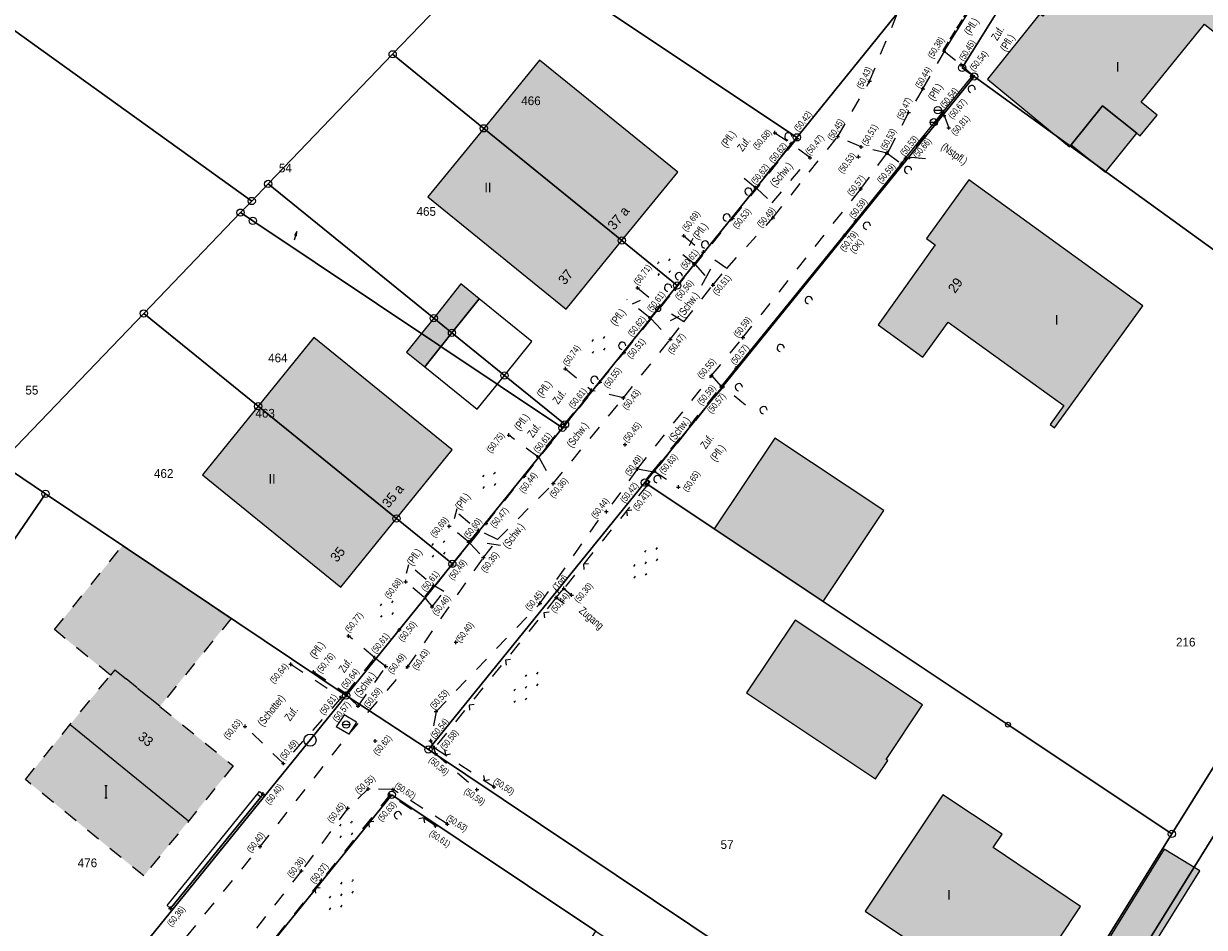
# Model space of a CAD drawing. Extents: x 2408905 to 2410405, y 5786105 to 5787663.
# Tile 33 of 43: x 2410008 to 2410089, y 5786926 to 5786988. Entities that reach past the tile are written whole.
import ezdxf

# ---------------------------------------------------------------- set-up
doc = ezdxf.new("R2010")
doc.units = 0
doc.linetypes.add('DASHED_61', pattern=[0.9, 0.7, -0.2])
doc.linetypes.add('DASHED_70', pattern=[2, 1, -1])
for name, color, linetype in [('K100-FLST_GRENZEN', 40, 'Continuous'), ('K105-FLST_NUMMERN', 40, 'Continuous'), ('K125-GEB_LINIEN', 40, 'Continuous'), ('K125-GEB_LINIEN-FLAECHE', 2, 'Continuous'), ('K130-GEB_TEXTE', 40, 'Continuous'), ('K140-EINGER_GEBFL', 40, 'Continuous'), ('K140-EINGER_GEBFL-FLAECHE', 7, 'Continuous'), ('K141-EINGER_GEBTEXT', 40, 'Continuous'), ('K142-EINGER_GEBSYMB', 40, 'Continuous'), ('K145-VERM_PKTE', 7, 'Continuous'), ('STRKAT-TEXTE', 7, 'Continuous'), ('TOP-HOEHENI', 7, 'Continuous'), ('TOP-LINIEN', 7, 'Continuous'), ('TOP-SYMB-STRASSE', 32, 'Continuous'), ('TOP-SYMBOLE', 7, 'Continuous'), ('TOP-TEXTE', 7, 'Continuous')]:
    doc.layers.add(name, color=color, linetype=linetype)
doc.styles.add('SIMPLEX', font='CONTINUOUS')

# ---------------------------------------------------------------- blocks, each defined once
blk = doc.blocks.new('233')
at = {"layer": 'K105-FLST_NUMMERN', "color": 7}
for points in [[(2, 0.5, 0), (0, 0, 0), (2, -0.5, 0)], [(0, 0, 0), (4, 0, 0)]]:
    blk.add_polyline3d(points, dxfattribs=at)
blk = doc.blocks.new('150')
at = {"layer": 'K142-EINGER_GEBSYMB', "color": 7}
for points in [[(0.25, 1.25, 0), (-0.25, 1.25, 0)], [(0, 1.25, 0), (0, -1.25, 0)], [(0.25, -1.25, 0), (-0.25, -1.25, 0)]]:
    blk.add_polyline3d(points, dxfattribs=at)
blk = doc.blocks.new('122')
at = {"color": 11, "linetype": 'Continuous'}
blk.add_circle((0, 0), 1.25, dxfattribs=at)
blk = doc.blocks.new('128')
at = {"color": 11, "linetype": 'Continuous'}
blk.add_circle((0, 0), 0.5, dxfattribs=at)
blk = doc.blocks.new('GRENZSTEIN')
at = {"color": 7, "linetype": 'Continuous'}
blk.add_circle((0, 0), 0.75, dxfattribs=at)
blk = doc.blocks.new('1733')
at = {"color": 123, "linetype": 'Continuous'}
blk.add_circle((0, 0), 0.5, dxfattribs=at)
at = {"layer": 'TOP-SYMB-STRASSE', "color": 123}
blk.add_polyline3d([(-0.5, 0, 0), (0.5, 0, 0)], dxfattribs=at)
blk = doc.blocks.new('168')
at = {"color": 74, "linetype": 'Continuous'}
blk.add_arc((0, 0.001), 1, 318.61027, 221.38965, dxfattribs=at)
blk = doc.blocks.new('179')
at = {"layer": 'TOP-SYMBOLE', "color": 111}
for points in [[(-4, -0.25, 0), (-4, 0.25, 0)], [(-3.5, -0.25, 0), (-3.5, 0.25, 0)], [(-0.25, 2.75, 0), (-0.25, 3.25, 0)], [(0.25, 2.75, 0), (0.25, 3.25, 0)], [(3.5, -0.25, 0), (3.5, 0.25, 0)], [(4, -0.25, 0), (4, 0.25, 0)], [(-0.25, -3.25, 0), (-0.25, -2.75, 0)], [(0.25, -3.25, 0), (0.25, -2.75, 0)]]:
    blk.add_polyline3d(points, dxfattribs=at)
blk = doc.blocks.new('1783')
at = {"layer": 'TOP-SYMBOLE', "color": 93}
blk.add_polyline3d([(-1, 1, 0), (0, 0, 0), (1, 1, 0)], dxfattribs=at)
blk = doc.blocks.new('178')
at = {"layer": 'TOP-SYMBOLE', "color": 111}
for points in [[(-7.75, -0.25, 0), (-7.75, 0.25, 0)], [(-7.25, -0.25, 0), (-7.25, 0.25, 0)], [(-4, 2.75, 0), (-4, 3.25, 0)], [(-3.5, 2.75, 0), (-3.5, 3.25, 0)], [(-0.25, -0.25, 0), (-0.25, 0.25, 0)], [(0.25, -0.25, 0), (0.25, 0.25, 0)], [(3.5, 2.75, 0), (3.5, 3.25, 0)], [(4, 2.75, 0), (4, 3.25, 0)], [(7.25, -0.25, 0), (7.25, 0.25, 0)], [(7.75, -0.25, 0), (7.75, 0.25, 0)], [(-4, -3.25, 0), (-4, -2.75, 0)], [(-3.5, -3.25, 0), (-3.5, -2.75, 0)], [(3.5, -3.25, 0), (3.5, -2.75, 0)], [(4, -3.25, 0), (4, -2.75, 0)]]:
    blk.add_polyline3d(points, dxfattribs=at)
blk = doc.blocks.new('247')
at = {"layer": 'TOP-HOEHENI', "color": 30}
for points in [[(-0.375, 0, 0), (0.375, 0, 0)], [(0, -0.375, 0), (0, 0.375, 0)]]:
    blk.add_polyline3d(points, dxfattribs=at)

msp = doc.modelspace()

# ---------------------------------------------------------------- hatches: boundary and pattern name
at = {"layer": 'K125-GEB_LINIEN-FLAECHE'}
for color, points in [(32, [(2410079.585, 5786980.115), (2410081.743, 5786982.802), (2410084.098, 5786980.912), (2410084.327, 5786980.729), (2410085.496, 5786982.162), (2410084.401, 5786983.05), (2410088.748, 5786988.401), (2410092.185, 5786985.64), (2410097.33, 5786992.061), (2410099.628, 5786990.276), (2410103.631, 5786995.448), (2410102.562, 5786996.274), (2410105.077, 5786999.497), (2410099.428, 5787003.598), (2410093.354, 5786995.685), (2410086.859, 5787000.893), (2410081.432, 5786994.114), (2410081.666, 5786993.927), (2410077.644, 5786988.952), (2410077.433, 5786989.121), (2410073.843, 5786984.636), (2410079.476, 5786979.985)]), (32, [(2410039.218, 5786981.245), (2410048.71, 5786973.531), (2410052.546, 5786978.236), (2410043.052, 5786985.94)]), (33, [(2410079.585, 5786980.115), (2410081.944, 5786978.229), (2410084.098, 5786980.912), (2410081.743, 5786982.802)]), (32, [(2410039.218, 5786981.245), (2410035.383, 5786976.549), (2410044.873, 5786968.825), (2410048.71, 5786973.531)]), (32, [(2410069.387, 5786965.526), (2410071.143, 5786967.934), (2410079.079, 5786962.185), (2410078.147, 5786960.885), (2410078.447, 5786960.668), (2410084.506, 5786969.054), (2410072.565, 5786977.712), (2410069.644, 5786973.672), (2410070.246, 5786973.242), (2410066.317, 5786967.751)]), (33, [(2410035.784, 5786968.202), (2410037.036, 5786967.185), (2410038.906, 5786969.528), (2410037.652, 5786970.55)]), (33, [(2410037.036, 5786967.185), (2410035.784, 5786968.202), (2410033.915, 5786965.853), (2410035.167, 5786964.844)]), (32, [(2410023.721, 5786962.142), (2410033.22, 5786954.428), (2410037.045, 5786959.144), (2410027.553, 5786966.865)]), (32, [(2410023.721, 5786962.142), (2410019.89, 5786957.421), (2410029.395, 5786949.712), (2410033.22, 5786954.428)]), (33, [(2410055.059, 5786953.716), (2410062.542, 5786948.727), (2410066.718, 5786954.974), (2410059.229, 5786959.946)]), (33, [(2410057.268, 5786942.444), (2410066.151, 5786936.537), (2410066.982, 5786937.787), (2410066.874, 5786937.859), (2410069.37, 5786941.616), (2410060.611, 5786947.434)]), (32, [(2410065.437, 5786927.432), (2410075.537, 5786920.693), (2410080.237, 5786927.762), (2410074.224, 5786931.805), (2410074.844, 5786932.738), (2410070.773, 5786935.441)]), (33, [(2410084.724, 5786924.245), (2410088.424, 5786930.216), (2410085.973, 5786931.71), (2410082.293, 5786925.752)])]:
    msp.add_hatch(color=color, dxfattribs=at).paths.add_polyline_path(points)
at = {"layer": 'K140-EINGER_GEBFL-FLAECHE'}
msp.add_hatch(color=111, dxfattribs=at).paths.add_polyline_path([(2410009.713, 5786946.79), (2410014.402, 5786952.568), (2410021.865, 5786947.563), (2410016.963, 5786941.521), (2410013.867, 5786944.039), (2410013.56, 5786943.661)])
at = {"layer": 'K140-EINGER_GEBFL-FLAECHE', "linetype": 'DASHED_70'}
msp.add_hatch(color=30, dxfattribs=at).paths.add_polyline_path([(2410013.867, 5786944.039), (2410022.005, 5786937.419), (2410015.859, 5786929.863), (2410007.721, 5786936.483)])

# ---------------------------------------------------------------- linework, layer by layer
at = {"layer": 'K100-FLST_GRENZEN', "color": 7}
for points in [[(2410040.494, 5786994.175, 0), (2410041.365, 5786993.592, 0), (2410060.741, 5786980.627, 0), (2410067.991, 5786989.6, 0), (2410066.89, 5786990.493, 0), (2410075.742, 5787004.896, 0), (2410077.177, 5787008.386, 0), (2410077.589, 5787012.05, 0), (2410076.876, 5787014.789, 0), (2410068.82, 5787023.526, 0), (2410040.886, 5786994.581, 0), (2410040.494, 5786994.175, 0)], [(2409993.273, 5786997.821, 0), (2410023.273, 5786976.251, 0), (2410024.4, 5786977.423, 0), (2410032.96, 5786986.333, 0), (2410040.494, 5786994.175, 0), (2410040.886, 5786994.581, 0), (2410021.521, 5787018.415, 0), (2409993.273, 5786997.821, 0)], [(2410072.913, 5786984.811, 0), (2410097.053, 5786967.359, 0), (2410116.387, 5786991.389, 0), (2410099.428, 5787003.598, 0), (2410090.037, 5787010.36, 0), (2410085.794, 5787005.116, 0), (2410079.656, 5786997.53, 0), (2410072.093, 5786985.404, 0), (2410072.913, 5786984.811, 0)], [(2409971.067, 5786981.631, 0), (2410005.96, 5786958.23, 0), (2410015.853, 5786968.527, 0), (2410022.505, 5786975.451, 0), (2410023.273, 5786976.251, 0), (2409993.273, 5786997.821, 0), (2409971.067, 5786981.631, 0)], [(2410032.96, 5786986.333, 0), (2410039.218, 5786981.245, 0), (2410048.71, 5786973.531, 0), (2410052.512, 5786970.438, 0), (2410060.741, 5786980.627, 0), (2410041.365, 5786993.592, 0), (2410040.494, 5786994.175, 0), (2410032.96, 5786986.333, 0)], [(2410024.4, 5786977.423, 0), (2410035.784, 5786968.202, 0), (2410037.036, 5786967.185, 0), (2410040.647, 5786964.261, 0), (2410044.804, 5786960.892, 0), (2410052.512, 5786970.438, 0), (2410048.71, 5786973.531, 0), (2410039.218, 5786981.245, 0), (2410032.96, 5786986.333, 0), (2410024.4, 5786977.423, 0)], [(2410050.287, 5786956.897, 0), (2410055.059, 5786953.716, 0), (2410062.542, 5786948.727, 0), (2410075.248, 5786940.257, 0), (2410086.51, 5786932.749, 0), (2410092.271, 5786942.008, 0), (2410104.635, 5786961.878, 0), (2410097.053, 5786967.359, 0), (2410072.913, 5786984.811, 0), (2410050.287, 5786956.897, 0)], [(2409930.075, 5786951.425, 0), (2409908.509, 5786935.534, 0), (2409932.567, 5786916.021, 0), (2409941.128, 5786909.078, 0), (2409978.187, 5786878.986, 0), (2409978.366, 5786878.841, 0), (2410003.508, 5786909.867, 0), (2410007.251, 5786914.486, 0), (2410007.249, 5786914.488, 0), (2409989.783, 5786927.909, 0), (2409990.681, 5786929.221, 0), (2410009.1, 5786956.124, 0), (2410005.96, 5786958.23, 0), (2409971.067, 5786981.631, 0), (2409930.953, 5786952.072, 0), (2409930.075, 5786951.425, 0)], [(2410024.4, 5786977.423, 0), (2410023.273, 5786976.251, 0), (2410022.505, 5786975.451, 0), (2410023.354, 5786974.884, 0), (2410044.622, 5786960.668, 0), (2410044.804, 5786960.892, 0), (2410040.647, 5786964.261, 0), (2410037.036, 5786967.185, 0), (2410035.784, 5786968.202, 0), (2410024.4, 5786977.423, 0)], [(2410015.853, 5786968.527, 0), (2410023.721, 5786962.142, 0), (2410033.22, 5786954.428, 0), (2410037.062, 5786951.306, 0), (2410044.622, 5786960.668, 0), (2410023.354, 5786974.884, 0), (2410022.505, 5786975.451, 0), (2410015.853, 5786968.527, 0)], [(2410005.96, 5786958.23, 0), (2410009.1, 5786956.124, 0), (2410029.762, 5786942.267, 0), (2410037.062, 5786951.306, 0), (2410033.22, 5786954.428, 0), (2410023.721, 5786962.142, 0), (2410015.853, 5786968.527, 0), (2410005.96, 5786958.23, 0)], [(2410035.416, 5786938.551, 0), (2410074.033, 5786912.696, 0), (2410086.51, 5786932.749, 0), (2410075.248, 5786940.257, 0), (2410062.542, 5786948.727, 0), (2410055.059, 5786953.716, 0), (2410050.287, 5786956.897, 0), (2410035.416, 5786938.551, 0)], [(2410009.1, 5786956.124, 0), (2409990.681, 5786929.221, 0), (2409989.783, 5786927.909, 0), (2410007.249, 5786914.488, 0), (2410007.251, 5786914.486, 0), (2410029.762, 5786942.267, 0), (2410009.1, 5786956.124, 0)], [(2409927.017, 5786815.023, 0), (2409933.571, 5786812.782, 0), (2409952.671, 5786836.352, 0), (2409983.654, 5786874.585, 0), (2409992.191, 5786885.136, 0), (2409999.148, 5786893.732, 0), (2410018.292, 5786917.389, 0), (2410032.896, 5786935.436, 0), (2410046.913, 5786926.055, 0), (2410063.964, 5786914.643, 0), (2410102.275, 5786889.004, 0), (2410103.827, 5786892.748, 0), (2410076.125, 5786911.295, 0), (2410074.033, 5786912.696, 0), (2410035.416, 5786938.551, 0), (2410029.762, 5786942.267, 0), (2410007.251, 5786914.486, 0), (2410003.508, 5786909.867, 0), (2409978.366, 5786878.841, 0), (2409978.187, 5786878.986, 0), (2409926.556, 5786815.18, 0), (2409927.017, 5786815.023, 0)], [(2410076.125, 5786911.295, 0), (2410094.366, 5786940.642, 0), (2410092.271, 5786942.008, 0), (2410086.51, 5786932.749, 0), (2410074.033, 5786912.696, 0), (2410076.125, 5786911.295, 0)], [(2410076.125, 5786911.295, 0), (2410103.827, 5786892.748, 0), (2410121.897, 5786922.683, 0), (2410121.118, 5786923.191, 0), (2410094.366, 5786940.642, 0), (2410076.125, 5786911.295, 0)], [(2409999.856, 5786889.812, 0), (2410017.681, 5786878.783, 0), (2410035.17, 5786907.066, 0), (2410046.913, 5786926.055, 0), (2410032.896, 5786935.436, 0), (2410018.292, 5786917.389, 0), (2409999.148, 5786893.732, 0), (2409999.856, 5786889.812, 0)]]:
    msp.add_polyline3d(points, close=True, dxfattribs=at)
msp.add_polyline3d([(2410067.991, 5786989.6, 0), (2410060.741, 5786980.627, 0), (2410052.512, 5786970.438, 0), (2410044.804, 5786960.892, 0), (2410044.622, 5786960.668, 0), (2410037.062, 5786951.306, 0), (2410029.762, 5786942.267, 0), (2410035.416, 5786938.551, 0), (2410035.416, 5786938.551, 0), (2410050.287, 5786956.897, 0), (2410072.913, 5786984.811, 0), (2410072.093, 5786985.404, 0), (2410079.656, 5786997.53, 0)], dxfattribs=at)
at = {"layer": 'K125-GEB_LINIEN', "color": 32}
for points in [[(2410079.585, 5786980.115, 0), (2410081.743, 5786982.802, 0), (2410084.098, 5786980.912, 0), (2410084.327, 5786980.729, 0), (2410085.496, 5786982.162, 0), (2410084.401, 5786983.05, 0), (2410088.748, 5786988.401, 0), (2410092.185, 5786985.64, 0), (2410097.33, 5786992.061, 0), (2410099.628, 5786990.276, 0), (2410103.631, 5786995.448, 0), (2410102.562, 5786996.274, 0), (2410105.077, 5786999.497, 0), (2410099.428, 5787003.598, 0), (2410093.354, 5786995.685, 0), (2410086.859, 5787000.893, 0), (2410081.432, 5786994.114, 0), (2410081.666, 5786993.927, 0), (2410077.644, 5786988.952, 0), (2410077.433, 5786989.121, 0), (2410073.843, 5786984.636, 0), (2410079.476, 5786979.985, 0), (2410079.585, 5786980.115, 0)], [(2410039.218, 5786981.245, 0), (2410048.71, 5786973.531, 0), (2410052.546, 5786978.236, 0), (2410043.052, 5786985.94, 0), (2410039.218, 5786981.245, 0)], [(2410079.585, 5786980.115, 0), (2410081.944, 5786978.229, 0), (2410084.098, 5786980.912, 0), (2410081.743, 5786982.802, 0), (2410079.585, 5786980.115, 0)], [(2410039.218, 5786981.245, 0), (2410035.383, 5786976.549, 0), (2410044.873, 5786968.825, 0), (2410048.71, 5786973.531, 0), (2410039.218, 5786981.245, 0)], [(2410069.387, 5786965.526, 0), (2410071.143, 5786967.934, 0), (2410079.079, 5786962.185, 0), (2410078.147, 5786960.885, 0), (2410078.447, 5786960.668, 0), (2410084.506, 5786969.054, 0), (2410072.565, 5786977.712, 0), (2410069.644, 5786973.672, 0), (2410070.246, 5786973.242, 0), (2410066.317, 5786967.751, 0), (2410069.387, 5786965.526, 0)], [(2410035.784, 5786968.202, 0), (2410037.036, 5786967.185, 0), (2410038.906, 5786969.528, 0), (2410037.652, 5786970.55, 0), (2410035.784, 5786968.202, 0)], [(2410037.036, 5786967.185, 0), (2410035.784, 5786968.202, 0), (2410033.915, 5786965.853, 0), (2410035.167, 5786964.844, 0), (2410037.036, 5786967.185, 0)], [(2410023.721, 5786962.142, 0), (2410033.22, 5786954.428, 0), (2410037.045, 5786959.144, 0), (2410027.553, 5786966.865, 0), (2410023.721, 5786962.142, 0)], [(2410023.721, 5786962.142, 0), (2410019.89, 5786957.421, 0), (2410029.395, 5786949.712, 0), (2410033.22, 5786954.428, 0), (2410023.721, 5786962.142, 0)], [(2410055.059, 5786953.716, 0), (2410062.542, 5786948.727, 0), (2410066.718, 5786954.974, 0), (2410059.229, 5786959.946, 0), (2410055.059, 5786953.716, 0)], [(2410057.268, 5786942.444, 0), (2410066.151, 5786936.537, 0), (2410066.982, 5786937.787, 0), (2410066.874, 5786937.859, 0), (2410069.37, 5786941.616, 0), (2410060.611, 5786947.434, 0), (2410057.268, 5786942.444, 0)], [(2410065.437, 5786927.432, 0), (2410075.537, 5786920.693, 0), (2410080.237, 5786927.762, 0), (2410074.224, 5786931.805, 0), (2410074.844, 5786932.738, 0), (2410070.773, 5786935.441, 0), (2410065.437, 5786927.432, 0)], [(2410084.724, 5786924.245, 0), (2410088.424, 5786930.216, 0), (2410085.973, 5786931.71, 0), (2410082.293, 5786925.752, 0), (2410084.724, 5786924.245, 0)]]:
    msp.add_polyline3d(points, dxfattribs=at)
at = {"layer": 'K125-GEB_LINIEN', "color": 40}
for points in [[(2410037.036, 5786967.185, 0), (2410040.647, 5786964.261, 0), (2410042.522, 5786966.585, 0), (2410038.906, 5786969.528, 0), (2410037.036, 5786967.185, 0)], [(2410037.036, 5786967.185, 0), (2410035.167, 5786964.844, 0), (2410038.773, 5786961.937, 0), (2410040.647, 5786964.261, 0), (2410037.036, 5786967.185, 0)]]:
    msp.add_polyline3d(points, close=True, dxfattribs=at)
at = {"layer": 'K140-EINGER_GEBFL', "color": 132, "linetype": 'DASHED_70'}
for points in [[(2410009.713, 5786946.79, 0), (2410014.402, 5786952.568, 0), (2410021.865, 5786947.563, 0), (2410016.963, 5786941.521, 0), (2410013.867, 5786944.039, 0), (2410013.56, 5786943.661, 0), (2410009.713, 5786946.79, 0)], [(2410013.867, 5786944.039, 0), (2410022.005, 5786937.419, 0), (2410015.859, 5786929.863, 0), (2410007.721, 5786936.483, 0), (2410013.867, 5786944.039, 0)]]:
    msp.add_polyline3d(points, dxfattribs=at)
at = {"layer": 'K142-EINGER_GEBSYMB', "color": 2}
msp.add_polyline3d([(2410010.794, 5786940.261, 0), (2410018.932, 5786933.641, 0)], dxfattribs=at)
at = {"layer": 'STRKAT-TEXTE', "color": 112, "linetype": 'DASHED_61'}
msp.add_polyline3d([(2410070.784, 5786986.605, 0), (2410074.552, 5786992.621, 0)], dxfattribs=at)
at = {"layer": 'TOP-LINIEN', "color": 132, "linetype": 'DASHED_70'}
for p, q in [((2410065.737, 5786984.483, 50.431), (2410068.988, 5786992.415, 50.302)), ((2410070.822, 5786986.417, 50.383), (2410070.859, 5786986.553, 50.387)), ((2410070.859, 5786986.553, 50.387), (2410072.037, 5786985.631, 50.447)), ((2410069.397, 5786983.972, 50.435), (2410070.822, 5786986.417, 50.383)), ((2410072.037, 5786985.631, 50.447), (2410072.838, 5786984.875, 50.544)), ((2410063.549, 5786980.679, 50.453), (2410065.737, 5786984.483, 50.431)), ((2410069.397, 5786983.972, 50.435), (2410068.414, 5786982.338, 50.47)), ((2410068.414, 5786982.338, 50.47), (2410067.065, 5786979.722, 50.526)), ((2410070.811, 5786982.325, 50.674), (2410068.282, 5786979.2, 50.668)), ((2410070.799, 5786982.381, 50.529), (2410070.852, 5786982.134, 50.669)), ((2410070.852, 5786982.134, 50.669), (2410071.169, 5786981.28, 50.799)), ((2410059.231, 5786980.942, 50.675), (2410060.347, 5786980.198, 50.619)), ((2410056.317, 5786975.053, 50.53), (2410060.756, 5786980.538, 50.421)), ((2410060.347, 5786980.198, 50.619), (2410057.899, 5786977.166, 50.624)), ((2410059.091, 5786975.099, 50.489), (2410063.549, 5786980.679, 50.456)), ((2410061.648, 5786979.228, 50.469), (2410060.428, 5786980.132, 50.429)), ((2410065.162, 5786979.964, 50.514), (2410063.549, 5786980.679, 50.453)), ((2410059.033, 5786976.123, 50.494), (2410061.648, 5786979.228, 50.469)), ((2410065.127, 5786977.077, 50.574), (2410066.934, 5786979.547, 50.532)), ((2410066.934, 5786979.547, 50.532), (2410065.162, 5786979.964, 50.514)), ((2410067.065, 5786979.722, 50.526), (2410066.934, 5786979.547, 50.532)), ((2410066.934, 5786979.547, 50.532), (2410067.925, 5786978.812, 50.591)), ((2410068.477, 5786979.243, 50.766), (2410068.213, 5786979.184, 50.637)), ((2410069.581, 5786979.154, 50.907), (2410068.477, 5786979.243, 50.766)), ((2410057.899, 5786977.166, 50.624), (2410056.565, 5786978.246, 50.721)), ((2410057.032, 5786966.859, 50.592), (2410065.127, 5786977.077, 50.574)), ((2410057.982, 5786977.111, 50.489), (2410059.033, 5786976.123, 50.494)), ((2410052.39, 5786970.206, 50.564), (2410056.317, 5786975.053, 50.53)), ((2410055.924, 5786971.62, 50.502), (2410059.091, 5786975.099, 50.489)), ((2410052.963, 5786973.856, 50.694), (2410054.315, 5786972.742, 50.608)), ((2410053.671, 5786971.926, 50.609), (2410052.296, 5786973.031, 50.692)), ((2410054.315, 5786972.742, 50.608), (2410053.671, 5786971.926, 50.609)), ((2410055.924, 5786971.62, 50.499), (2410054.391, 5786972.675, 50.547)), ((2410053.747, 5786971.881, 50.552), (2410054.971, 5786970.477, 50.507)), ((2410054.971, 5786970.477, 50.507), (2410055.924, 5786971.62, 50.499)), ((2410049.787, 5786970.282, 50.709), (2410051.309, 5786969.023, 50.613)), ((2410052.971, 5786967.942, 50.491), (2410054.971, 5786970.477, 50.507)), ((2410048.867, 5786965.849, 50.51), (2410052.39, 5786970.206, 50.564)), ((2410050.633, 5786968.21, 50.618), (2410049.062, 5786969.471, 50.709)), ((2410051.309, 5786969.023, 50.613), (2410050.633, 5786968.21, 50.618)), ((2410052.971, 5786967.942, 50.491), (2410051.383, 5786968.96, 50.549)), ((2410050.731, 5786968.154, 50.539), (2410052.032, 5786966.736, 50.469)), ((2410052.032, 5786966.736, 50.469), (2410052.971, 5786967.942, 50.491)), ((2410048.82, 5786962.715, 50.427), (2410052.032, 5786966.736, 50.469)), ((2410054.869, 5786964.253, 50.55), (2410057.032, 5786966.859, 50.592)), ((2410047.204, 5786963.804, 50.553), (2410048.867, 5786965.849, 50.51)), ((2410044.831, 5786964.725, 50.745), (2410046.633, 5786963.244, 50.609)), ((2410042.012, 5786957.344, 50.443), (2410047.204, 5786963.804, 50.553)), ((2410049.784, 5786957.836, 50.486), (2410054.869, 5786964.253, 50.551)), ((2410054.869, 5786964.253, 50.551), (2410055.543, 5786963.482, 50.595)), ((2410046.633, 5786963.244, 50.609), (2410042.94, 5786958.666, 50.607)), ((2410048.82, 5786962.715, 50.427), (2410046.73, 5786963.215, 50.543)), ((2410050.824, 5786957.637, 50.624), (2410055.543, 5786963.482, 50.594)), ((2410055.662, 5786963.488, 50.572), (2410050.94, 5786957.689, 50.627)), ((2410057.213, 5786962.225, 50.572), (2410055.662, 5786963.488, 50.572)), ((2410044.001, 5786956.829, 50.358), (2410048.82, 5786962.715, 50.427)), ((2410042.94, 5786958.666, 50.607), (2410040.943, 5786960.158, 50.752)), ((2410043.018, 5786958.596, 50.464), (2410044.001, 5786956.829, 50.358)), ((2410039.379, 5786954.093, 50.467), (2410042.012, 5786957.344, 50.443)), ((2410049.784, 5786957.836, 50.485), (2410047.645, 5786954.9, 50.443)), ((2410049.784, 5786957.836, 50.485), (2410050.824, 5786957.637, 50.624)), ((2410050.426, 5786957.145, 50.461), (2410050.824, 5786957.637, 50.624)), ((2410050.94, 5786957.689, 50.627), (2410052.596, 5786956.592, 50.652)), ((2410040.163, 5786952.983, 50.355), (2410044.001, 5786956.829, 50.358)), ((2410050.493, 5786956.758, 50.405), (2410044.723, 5786949.625, 50.437)), ((2410043.083, 5786948.592, 50.449), (2410047.52, 5786954.9, 50.442)), ((2410037.06, 5786951.237, 50.485), (2410039.379, 5786954.093, 50.467)), ((2410037.498, 5786954.758, 50.686), (2410038.859, 5786953.618, 50.6)), ((2410038.192, 5786952.804, 50.603), (2410036.854, 5786953.893, 50.685)), ((2410038.859, 5786953.618, 50.6), (2410038.192, 5786952.804, 50.603)), ((2410040.163, 5786952.983, 50.355), (2410038.949, 5786953.563, 50.47)), ((2410038.268, 5786952.724, 50.476), (2410039.2, 5786951.745, 50.354)), ((2410039.2, 5786951.745, 50.354), (2410040.163, 5786952.983, 50.355)), ((2410033.998, 5786944.248, 50.432), (2410039.2, 5786951.745, 50.354)), ((2410033.41, 5786946.77, 50.5), (2410037.06, 5786951.237, 50.485)), ((2410034.513, 5786950.897, 50.685), (2410035.776, 5786949.82, 50.605)), ((2410035.111, 5786949.011, 50.602), (2410033.856, 5786950.079, 50.683)), ((2410035.776, 5786949.82, 50.605), (2410035.111, 5786949.011, 50.602)), ((2410035.671, 5786948.367, 50.462), (2410036.487, 5786949.405, 50.457)), ((2410036.487, 5786949.405, 50.457), (2410035.859, 5786949.767, 50.49)), ((2410044.204, 5786948.998, 50.444), (2410044.723, 5786949.625, 50.437)), ((2410044.723, 5786949.625, 50.437), (2410045.253, 5786949.168, 50.304)), ((2410035.185, 5786948.943, 50.493), (2410035.671, 5786948.367, 50.462)), ((2410044.204, 5786948.998, 50.443), (2410035.837, 5786938.674, 50.578)), ((2410035.94, 5786941.157, 50.53), (2410043.083, 5786948.592, 50.449)), ((2410044.204, 5786948.998, 50.444), (2410044.745, 5786948.582, 50.325)), ((2410029.778, 5786942.277, 50.568), (2410033.41, 5786946.77, 50.5)), ((2410031.744, 5786944.854, 50.605), (2410029.932, 5786946.362, 50.77)), ((2410025.956, 5786944.406, 50.641), (2410029.432, 5786942.124, 50.605)), ((2410029.758, 5786942.409, 50.636), (2410031.744, 5786944.854, 50.605)), ((2410032.502, 5786944.259, 50.494), (2410031.808, 5786944.788, 50.53)), ((2410027.525, 5786943.884, 50.764), (2410029.758, 5786942.409, 50.636)), ((2410029.943, 5786939.596, 50.607), (2410033.998, 5786944.248, 50.432)), ((2410030.585, 5786941.53, 50.587), (2410032.502, 5786944.259, 50.494)), ((2410029.432, 5786942.124, 50.605), (2410025.451, 5786937.589, 50.494)), ((2410029.778, 5786942.277, 50.568), (2410030.585, 5786941.53, 50.587)), ((2410035.94, 5786941.157, 50.531), (2410035.58, 5786939.157, 50.543)), ((2410029.623, 5786940.942, 50.613), (2410029.087, 5786940.108, 50.604)), ((2410030.479, 5786940.43, 50.616), (2410029.623, 5786940.942, 50.613)), ((2410030.479, 5786940.43, 50.616), (2410029.943, 5786939.596, 50.607)), ((2410025.451, 5786937.589, 50.494), (2410022.82, 5786940.139, 50.631)), ((2410023.844, 5786931.882, 50.401), (2410029.943, 5786939.596, 50.607)), ((2410029.943, 5786939.596, 50.607), (2410029.087, 5786940.108, 50.604)), ((2410035.58, 5786939.157, 50.543), (2410035.915, 5786938.267, 50.555)), ((2410035.837, 5786938.674, 50.578), (2410039.931, 5786935.982, 50.495)), ((2410035.915, 5786938.267, 50.555), (2410038.754, 5786935.793, 50.587)), ((2410032.771, 5786935.43, 50.634), (2410028.065, 5786929.565, 50.372)), ((2410031.286, 5786935.847, 50.55), (2410029.874, 5786934.514, 50.447)), ((2410032.992, 5786935.8, 50.619), (2410031.286, 5786935.847, 50.55)), ((2410035.914, 5786933.302, 50.605), (2410032.771, 5786935.43, 50.634)), ((2410036.723, 5786933.431, 50.631), (2410032.992, 5786935.8, 50.619)), ((2410029.874, 5786934.514, 50.447), (2410026.692, 5786930.212, 50.364)), ((2410015.016, 5786921.025, 50.3), (2410023.844, 5786931.882, 50.401)), ((2410026.692, 5786930.212, 50.364), (2410017.496, 5786918.469, 50.362)), ((2410028.065, 5786929.565, 50.372), (2410015.258, 5786913.66, 50.326))]:
    msp.add_line(p, q, dxfattribs=at)
at = {"layer": 'TOP-LINIEN', "color": 33}
for p, q in [((2410070.859, 5786986.553), (2410072.5, 5786989.174)), ((2410070.799, 5786982.381, 50.54), (2410072.838, 5786984.875, 50.544)), ((2410068.213, 5786979.184, 50.533), (2410070.799, 5786982.381, 50.54)), ((2410064.778, 5786974.898, 50.591), (2410067.925, 5786978.812, 50.591)), ((2410067.925, 5786978.812, 50.591), (2410068.213, 5786979.184, 50.533)), ((2410056.568, 5786964.771, 50.599), (2410064.778, 5786974.898, 50.619)), ((2410055.535, 5786963.485, 50.622), (2410056.568, 5786964.771, 50.599))]:
    msp.add_line(p, q, dxfattribs=at)
at = {"layer": 'TOP-LINIEN', "color": 93}
for p, q in [((2410050.33, 5786956.869), (2410050.471, 5786957.076)), ((2410050.493, 5786956.758), (2410050.33, 5786956.869)), ((2410050.471, 5786957.076), (2410050.634, 5786956.965)), ((2410050.634, 5786956.965), (2410050.493, 5786956.758)), ((2410050.493, 5786956.758), (2410050.493, 5786956.758)), ((2410017.458, 5786927.823), (2410023.817, 5786935.676)), ((2410024.05, 5786935.487), (2410017.691, 5786927.634)), ((2410023.667, 5786935.491), (2410023.9, 5786935.302)), ((2410023.817, 5786935.676), (2410024.05, 5786935.487)), ((2410024.05, 5786935.487), (2410024.05, 5786935.487)), ((2410017.691, 5786927.634), (2410017.458, 5786927.823))]:
    msp.add_line(p, q, dxfattribs=at)
at = {"layer": 'TOP-LINIEN', "color": 135}
for p, q in [((2410050.33, 5786956.869, 50.416), (2410050.493, 5786956.758, 50.405)), ((2410017.691, 5786927.634, 50.363), (2410024.05, 5786935.487, 50.395))]:
    msp.add_line(p, q, dxfattribs=at)
at = {"layer": 'TOP-TEXTE', "color": 220}
for points in [[(2410053.595, 5786973.667, 0), (2410053.332, 5786973.163, 0)], [(2410054.213, 5786970.471, 0), (2410054.836, 5786971.593, 0)], [(2410049.437, 5786969.185, 0), (2410049.992, 5786969.436, 0)], [(2410052.625, 5786968.322, 0), (2410052.033, 5786968.01, 0)], [(2410037.367, 5786955.087, 0), (2410037.193, 5786954.413, 0)], [(2410040.361, 5786952.567, 0), (2410039.463, 5786952.716, 0)], [(2410034.049, 5786951.244, 0), (2410033.899, 5786950.645, 0)], [(2410044.124, 5786949.561, 0), (2410044.423, 5786949.277, 0)]]:
    msp.add_polyline3d(points, dxfattribs=at)

# ---------------------------------------------------------------- block references
at = {"layer": 'K100-FLST_GRENZEN', "xscale": 0.333, "yscale": 0.333}
for p in [(2410032.96, 5786986.333), (2410072.093, 5786985.404), (2410072.913, 5786984.811), (2410039.218, 5786981.245), (2410060.741, 5786980.627), (2410024.4, 5786977.423), (2410023.273, 5786976.251), (2410022.505, 5786975.451), (2410023.354, 5786974.884), (2410048.71, 5786973.531), (2410052.512, 5786970.438), (2410015.853, 5786968.527), (2410035.784, 5786968.202), (2410037.036, 5786967.185), (2410040.647, 5786964.261), (2410023.721, 5786962.142), (2410044.622, 5786960.668), (2410044.804, 5786960.892), (2410050.287, 5786956.897), (2410009.1, 5786956.124), (2410033.22, 5786954.428), (2410037.062, 5786951.306), (2410029.762, 5786942.267), (2410035.416, 5786938.551), (2410032.896, 5786935.436), (2410086.51, 5786932.749)]:
    msp.add_blockref('GRENZSTEIN', p, dxfattribs=at)
at = {"layer": 'K105-FLST_NUMMERN', "xscale": 0.155, "yscale": 0.155, "rotation": 253.277}
msp.add_blockref('233', (2410026.378, 5786974.156), dxfattribs=at)
at = {"layer": 'K142-EINGER_GEBSYMB', "xscale": 0.333, "yscale": 0.333}
msp.add_blockref('150', (2410013.26, 5786935.628), dxfattribs=at)
at = {"layer": 'K145-VERM_PKTE', "xscale": 0.333, "yscale": 0.333}
for name, p in [('128', (2410051.205, 5786968.82)), ('128', (2410075.248, 5786940.257)), ('122', (2410027.283, 5786939.194))]:
    msp.add_blockref(name, p, dxfattribs=at)
at = {"layer": 'TOP-HOEHENI', "xscale": 0.333, "yscale": 0.333}
for p in [(2410070.859, 5786986.553, 50.387), (2410072.037, 5786985.631, 50.447), (2410072.838, 5786984.875, 50.544), (2410065.737, 5786984.483, 50.431), (2410069.397, 5786983.972, 50.435), (2410068.414, 5786982.338, 50.47), (2410070.799, 5786982.381, 50.54), (2410070.852, 5786982.134, 50.68), (2410059.231, 5786980.942, 50.675), (2410071.169, 5786981.28, 50.81), (2410060.347, 5786980.198, 50.619), (2410060.756, 5786980.538, 50.421), (2410063.549, 5786980.679, 50.453), (2410065.162, 5786979.964, 50.514), (2410061.648, 5786979.228, 50.469), (2410064.975, 5786979.292, 50.53), (2410066.934, 5786979.547, 50.532), (2410068.213, 5786979.184, 50.533), (2410068.477, 5786979.243, 50.662), (2410067.925, 5786978.812, 50.591), (2410057.899, 5786977.166, 50.624), (2410065.127, 5786977.077, 50.574), (2410056.317, 5786975.053, 50.53), (2410059.091, 5786975.099, 50.486), (2410064.778, 5786974.898, 50.591), (2410052.963, 5786973.856, 50.694), (2410063.998, 5786973.864, 50.791), (2410054.315, 5786972.742, 50.608), (2410053.671, 5786971.926, 50.609), (2410049.787, 5786970.282, 50.709), (2410052.39, 5786970.206, 50.564), (2410054.971, 5786970.477, 50.507), (2410051.309, 5786969.023, 50.613), (2410050.633, 5786968.21, 50.618), (2410052.032, 5786966.736, 50.469), (2410057.032, 5786966.859, 50.592), (2410048.867, 5786965.849, 50.51), (2410044.831, 5786964.725, 50.744), (2410056.568, 5786964.771, 50.571), (2410047.204, 5786963.804, 50.553), (2410054.869, 5786964.253, 50.55), (2410046.633, 5786963.244, 50.609), (2410055.543, 5786963.482, 50.594), (2410055.662, 5786963.488, 50.572), (2410048.82, 5786962.715, 50.427), (2410040.943, 5786960.158, 50.751), (2410048.931, 5786959.514, 50.452), (2410042.94, 5786958.666, 50.606), (2410042.012, 5786957.344, 50.443), (2410049.784, 5786957.836, 50.485), (2410050.94, 5786957.689, 50.627), (2410044.001, 5786956.829, 50.358), (2410050.33, 5786956.869, 50.416), (2410050.493, 5786956.758, 50.405), (2410052.596, 5786956.592, 50.652), (2410047.645, 5786954.9, 50.443), (2410039.379, 5786954.093, 50.467), (2410036.854, 5786953.893, 50.685), (2410038.859, 5786953.618, 50.6), (2410038.192, 5786952.804, 50.603), (2410039.2, 5786951.745, 50.354), (2410037.06, 5786951.237, 50.485), (2410033.856, 5786950.079, 50.683), (2410035.776, 5786949.82, 50.605), (2410044.723, 5786949.625, 50.437), (2410045.253, 5786949.168, 50.304), (2410035.671, 5786948.367, 50.462), (2410043.083, 5786948.592, 50.45), (2410044.204, 5786948.998, 50.444), (2410033.41, 5786946.77, 50.5), (2410029.932, 5786946.362, 50.77), (2410037.306, 5786945.923, 50.404), (2410025.956, 5786944.406, 50.641), (2410031.744, 5786944.854, 50.605), (2410032.502, 5786944.259, 50.494), (2410033.998, 5786944.248, 50.432), (2410027.525, 5786943.884, 50.764), (2410029.432, 5786942.124, 50.605), (2410029.758, 5786942.409, 50.636), (2410029.778, 5786942.277, 50.568), (2410030.585, 5786941.53, 50.587), (2410035.94, 5786941.157, 50.531), (2410022.82, 5786940.139, 50.631), (2410031.763, 5786939.137, 50.623), (2410035.58, 5786939.157, 50.543), (2410035.837, 5786938.674, 50.579), (2410035.915, 5786938.267, 50.555), (2410025.451, 5786937.589, 50.494), (2410024.05, 5786935.487, 50.395), (2410031.286, 5786935.847, 50.55), (2410032.771, 5786935.43, 50.634), (2410032.992, 5786935.8, 50.619), (2410038.754, 5786935.793, 50.587), (2410039.931, 5786935.982, 50.496), (2410029.874, 5786934.514, 50.447), (2410035.914, 5786933.302, 50.605), (2410036.723, 5786933.431, 50.631), (2410023.844, 5786931.882, 50.401), (2410026.692, 5786930.212, 50.364), (2410028.065, 5786929.565, 50.372), (2410017.691, 5786927.634, 50.363)]:
    msp.add_blockref('247', p, dxfattribs=at)
at = {"layer": 'TOP-SYMB-STRASSE', "xscale": 0.5, "yscale": 0.5}
for p in [(2410070.428, 5786982.498, 50.525), (2410070.154, 5786981.661, 50.55), (2410029.763, 5786940.265, 50.613)]:
    msp.add_blockref('1733', p, dxfattribs=at)
at = {"layer": 'TOP-SYMBOLE'}
for name, p, xscale, yscale, rotation in [('168', (2410072.751, 5786983.939), 0.25, 0.25, 31.99999999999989), ('168', (2410060.15, 5786980.691), 0.25, 0.25, 41.00000000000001), ('168', (2410068.374, 5786978.382), 0.25, 0.25, 41.00000000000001), ('168', (2410057.415, 5786976.893), 0.25, 0.25, 41.00000000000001), ('168', (2410055.912, 5786975.118), 0.25, 0.25, 41.00000000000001), ('168', (2410065.546, 5786974.545), 0.25, 0.25, 41.00000000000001), ('168', (2410054.422, 5786973.264), 0.25, 0.25, 41.00000000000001), ('179', (2410051.606, 5786971.698), 0.166, 0.166, 53.305), ('168', (2410052.631, 5786971.08), 0.25, 0.25, 41.00000000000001), ('168', (2410051.885, 5786970.29), 0.25, 0.25, 41.00000000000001), ('168', (2410061.555, 5786969.435), 0.25, 0.25, 41.00000000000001), ('179', (2410047.108, 5786966.352), 0.166, 0.166, 53.305), ('168', (2410048.739, 5786966.302), 0.25, 0.25, 41.00000000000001), ('168', (2410059.625, 5786966.146), 0.25, 0.25, 41.00000000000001), ('168', (2410046.823, 5786963.957), 0.25, 0.25, 41.00000000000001), ('168', (2410056.753, 5786963.448), 0.25, 0.25, 41.00000000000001), ('168', (2410058.448, 5786961.879), 0.25, 0.25, 41.00000000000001), ('179', (2410039.589, 5786957.044), 0.166, 0.166, 53.305), ('168', (2410051.157, 5786957.134), 0.25, 0.25, 41.00000000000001), ('1783', (2410049.034, 5786954.955), 0.25, 0.25, 231.03), ('179', (2410036.107, 5786952.328), 0.166, 0.166, 53.305), ('178', (2410050.348, 5786951.38), 0.166, 0.166, 52.398), ('1783', (2410046.065, 5786951.284), 0.25, 0.25, 231.03), ('179', (2410032.561, 5786948.194), 0.166, 0.166, 53.305), ('1783', (2410043.357, 5786947.953), 0.25, 0.25, 230.977), ('1783', (2410040.712, 5786944.69), 0.25, 0.25, 230.977), ('178', (2410042.13, 5786942.822), 0.166, 0.166, 51.39800000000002), ('1783', (2410038.211, 5786941.603), 0.25, 0.25, 230.977), ('1783', (2410036.587, 5786938.181), 0.25, 0.25, 326.673), ('1783', (2410039.277, 5786936.412), 0.25, 0.25, 326.673), ('179', (2410029.759, 5786933.041), 0.166, 0.166, 53.305), ('1783', (2410031.307, 5786933.561), 0.25, 0.25, 231.02), ('168', (2410033.323, 5786934.035), 0.25, 0.25, 41.00000000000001), ('1783', (2410035.102, 5786933.851), 0.25, 0.25, 145.9), ('178', (2410029.428, 5786928.564), 0.166, 0.166, 51.39800000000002), ('1783', (2410027.62, 5786929.018), 0.25, 0.25, 231.02)]:
    msp.add_blockref(name, p, dxfattribs=dict(at, xscale=xscale, yscale=yscale, rotation=rotation))

# ---------------------------------------------------------------- texts
at = {"layer": 'K105-FLST_NUMMERN', "color": 7, "linetype": 'Continuous', "style": 'SIMPLEX'}
for s, p in [('466', (2410041.794, 5786982.84, 50.009)), ('54', (2410025.145, 5786978.223, 50.009)), ('465', (2410034.599, 5786975.233, 50.009)), ('464', (2410024.401, 5786965.166, 50.009)), ('55', (2410007.72, 5786962.949, 50.009)), ('463', (2410023.529, 5786961.362, 50.009)), ('462', (2410016.555, 5786957.224, 50.009)), ('216', (2410086.791, 5786945.632, 50.009)), ('57', (2410055.494, 5786931.72, 50.009)), ('476', (2410011.314, 5786930.462, 50.009))]:
    msp.add_text(s, height=0.6, dxfattribs=at).set_placement(p)
at = {"layer": 'K130-GEB_TEXTE', "color": 7, "linetype": 'Continuous', "style": 'SIMPLEX'}
for s, p in [('I', (2410082.655, 5786985.142)), ('II', (2410039.258, 5786976.84)), ('I', (2410078.46, 5786967.749)), ('II', (2410024.425, 5786956.817)), ('I', (2410071.068, 5786928.238))]:
    msp.add_text(s, height=0.666, dxfattribs=at).set_placement(p)
for s, rotation, p in [('37 a', 50.79, (2410048.18, 5786974.202)), ('37', 50.794, (2410044.788, 5786970.437)), ('29', 54.384, (2410071.606, 5786969.86)), ('35 a', 50.936, (2410032.683, 5786955.103)), ('35', 50.947, (2410029.126, 5786951.373))]:
    msp.add_text(s, height=0.666, rotation=rotation, dxfattribs=at).set_placement(p)
at = {"layer": 'K141-EINGER_GEBTEXT', "color": 7, "linetype": 'Continuous', "style": 'SIMPLEX'}
msp.add_text('33', height=0.666, rotation=-39.014, dxfattribs=at).set_placement((2410015.4, 5786939.321))
at = {"layer": 'STRKAT-TEXTE', "color": 7, "linetype": 'Continuous', "style": 'SIMPLEX', "width": 0.8}
for s, rotation, p in [('(Pfl.)', 57.932, (2410072.631, 5786987.598)), ('(Pfl.)', 57.932, (2410075.098, 5786986.478)), ('(Pfl.)', 57.932, (2410070.144, 5786983.097)), ('(Pfl.)', 54, (2410055.886, 5786979.862)), ('(Nstpfl.)', 324, (2410070.603, 5786979.87)), ('(Schw.)', 50, (2410059.243, 5786977.153)), ('(Pfl.)', 54, (2410053.946, 5786973.536)), ('(Schw.)', 53, (2410052.905, 5786968.197)), ('(Pfl.)', 54, (2410048.291, 5786967.627)), ('(Pfl.)', 54, (2410043.224, 5786962.685)), ('(Pfl.)', 54, (2410041.684, 5786960.411)), ('(Schw.)', 53, (2410052.282, 5786959.63)), ('(Schw.)', 53, (2410045.286, 5786959.251)), ('(Pfl.)', 54, (2410055.149, 5786958.294)), ('(Pfl.)', 54, (2410037.617, 5786954.962)), ('(Schw.)', 53, (2410040.885, 5786952.317)), ('(Pfl.)', 54, (2410034.298, 5786951.144)), ('(Pfl.)', 54, (2410027.632, 5786944.747)), ('(Schw.)', 53, (2410030.68, 5786942.086)), ('(Schotter)', 51.538, (2410024.037, 5786940.097))]:
    msp.add_text(s, height=0.533, rotation=rotation, dxfattribs=at).set_placement(p)
at = {"layer": 'TOP-HOEHENI', "color": 251, "linetype": 'Continuous', "lineweight": 9, "style": 'SIMPLEX', "width": 0.8}
for s, rotation, p in [('(50,38)', 58, (2410070.057, 5786986.006)), ('(50,45)', 59, (2410072.214, 5786985.814)), ('(50,54)', 50, (2410072.89, 5786985.138)), ('(50,43)', 64, (2410065.209, 5786983.917)), ('(50,44)', 60, (2410069.204, 5786983.949)), ('(50,47)', 65, (2410067.97, 5786981.805)), ('(50,54)', 51, (2410070.872, 5786982.59)), ('(50,67)', 50, (2410071.43, 5786981.847)), ('(50,42)', 52, (2410060.837, 5786980.976)), ('(50,45)', 58, (2410063.169, 5786980.38)), ('(50,81)', 50, (2410071.634, 5786980.702)), ('(50,68)', 49, (2410057.999, 5786979.745)), ('(50,51)', 60, (2410065.533, 5786979.998)), ('(50,53)', 62, (2410066.84, 5786979.69)), ('(50,62)', 51, (2410059.114, 5786978.818)), ('(50,47)', 50, (2410061.614, 5786979.369)), ('(50,53)', 52, (2410068.13, 5786979.296)), ('(50,66)', 50, (2410069.005, 5786979.137)), ('(50,53)', 54, (2410063.888, 5786978.104)), ('(50,62)', 51, (2410057.882, 5786977.347)), ('(50,59)', 50, (2410066.534, 5786977.413)), ('(50,57)', 53, (2410064.505, 5786976.562)), ('(50,59)', 53, (2410064.641, 5786974.981)), ('(50,69)', 53, (2410053.157, 5786974.106)), ('(50,53)', 51, (2410056.625, 5786974.301)), ('(50,49)', 50, (2410058.284, 5786974.392)), ('(50,79)', 53, (2410064.002, 5786972.729)), ('(OK)', 50, (2410064.671, 5786972.608)), ('(50,61)', 50, (2410053.025, 5786971.496)), ('(50,71)', 53, (2410049.824, 5786970.422)), ('(50,51)', 50, (2410055.24, 5786969.742)), ('(50,56)', 50, (2410052.653, 5786969.391)), ('(50,61)', 52, (2410050.745, 5786968.58)), ('(50,62)', 51, (2410049.407, 5786966.891)), ('(50,59)', 53, (2410056.687, 5786966.826)), ('(50,47)', 53, (2410052.17, 5786965.685)), ('(50,74)', 54, (2410044.961, 5786964.87)), ('(50,51)', 50, (2410049.348, 5786965.371)), ('(50,57)', 51, (2410056.482, 5786964.954)), ('(50,55)', 50, (2410054.188, 5786963.997)), ('(50,55)', 53, (2410047.754, 5786963.348)), ('(50,61)', 51, (2410045.346, 5786961.954)), ('(50,43)', 52, (2410049.043, 5786961.862)), ('(50,59)', 50, (2410054.18, 5786962.178)), ('(50,57)', 50, (2410054.872, 5786961.608)), ('(50,45)', 51, (2410049.083, 5786959.612)), ('(50,75)', 52, (2410039.708, 5786958.898)), ('(50,61)', 51, (2410042.934, 5786958.898)), ('(50,49)', 54, (2410049.225, 5786957.323)), ('(50,63)', 50, (2410051.564, 5786957.435)), ('(50,44)', 53, (2410041.968, 5786956.131)), ('(50,65)', 56, (2410053.221, 5786956.215)), ('(50,36)', 50, (2410044.025, 5786955.801)), ('(50,42)', 53, (2410048.913, 5786955.447)), ('(50,44)', 53, (2410046.91, 5786954.377)), ('(50,41)', 52, (2410049.766, 5786954.925)), ('(50,47)', 51, (2410039.965, 5786953.743)), ('(50,69)', 52, (2410035.85, 5786953.081)), ('(50,60)', 52, (2410038.146, 5786953.008)), ('(50,49)', 52, (2410037.099, 5786950.16)), ('(50,35)', 53, (2410039.341, 5786950.674)), ('(50,61)', 52, (2410035.225, 5786949.37)), ('(50,68)', 53, (2410032.708, 5786948.873)), ('(Tor6', 49, (2410044.224, 5786949.434)), ('(50,30)', 50, (2410045.73, 5786948.581)), ('(50,45)', 51, (2410042.372, 5786948.047)), ('(50,44)', 50, (2410044.11, 5786947.899)), ('(50,46)', 51, (2410035.978, 5786947.716)), ('(50,77)', 51, (2410029.971, 5786946.54)), ('(50,50)', 52, (2410033.663, 5786945.915)), ('(50,40)', 52, (2410037.595, 5786945.86)), ('(50,61)', 51, (2410031.789, 5786945.107)), ('(50,76)', 51, (2410028.019, 5786943.757)), ('(50,49)', 52, (2410032.922, 5786943.71)), ('(50,43)', 417, (2410034.637, 5786943.967)), ('(50,64)', 49, (2410024.79, 5786943.047)), ('(50,64)', 52, (2410029.712, 5786942.665)), ('(50,59)', 52, (2410031.269, 5786941.361)), ('(50,61)', 53, (2410028.245, 5786940.89)), ('(50,53)', 47, (2410035.781, 5786941.279)), ('(50,57)', 52, (2410029.132, 5786940.401)), ('(50,63)', 50, (2410021.626, 5786939.215)), ('(50,54)', 411, (2410035.849, 5786939.241)), ('(50,62)', 50, (2410031.915, 5786938.117)), ('(50,58)', 52, (2410036.534, 5786938.454)), ('(50,49)', 51, (2410025.493, 5786937.793)), ('(50,56)', 319, (2410035.404, 5786937.769)), ('(50,55)', 40, (2410030.599, 5786935.475)), ('(50,62)', 328, (2410033.044, 5786935.946)), ('(50,50)', 326, (2410039.838, 5786936.28)), ('(50,40)', 52, (2410024.497, 5786934.715)), ('(50,59)', 326, (2410037.818, 5786935.578)), ('(50,45)', 52, (2410028.77, 5786933.465)), ('(50,63)', 49, (2410032.211, 5786933.556)), ('(50,63)', 327, (2410036.611, 5786933.737)), ('(50,61)', 326, (2410035.434, 5786932.686)), ('(50,40)', 52, (2410023.23, 5786931.419)), ('(50,36)', 53, (2410026.018, 5786929.698)), ('(50,37)', 51, (2410027.575, 5786929.3)), ('(50,36)', 52, (2410017.768, 5786926.328))]:
    msp.add_text(s, height=0.45, rotation=rotation, dxfattribs=at).set_placement(p)
at = {"layer": 'TOP-TEXTE', "color": 220, "linetype": 'Continuous', "style": 'SIMPLEX', "width": 0.8}
for s, rotation, p in [('Zuf.', 57.932, (2410074.502, 5786987.227)), ('Zuf.', 54, (2410057.014, 5786979.615)), ('Zuf.', 54, (2410044.334, 5786962.238)), ('Zuf.', 54, (2410042.597, 5786959.946)), ('Zuf.', 54, (2410054.486, 5786959.168)), ('Zugang', 320, (2410045.716, 5786948.012)), ('Zuf.', 54, (2410029.632, 5786943.783)), ('Zuf.', 54, (2410025.91, 5786940.463))]:
    msp.add_text(s, height=0.533, rotation=rotation, dxfattribs=at).set_placement(p)

doc.saveas('drawing.dxf')
